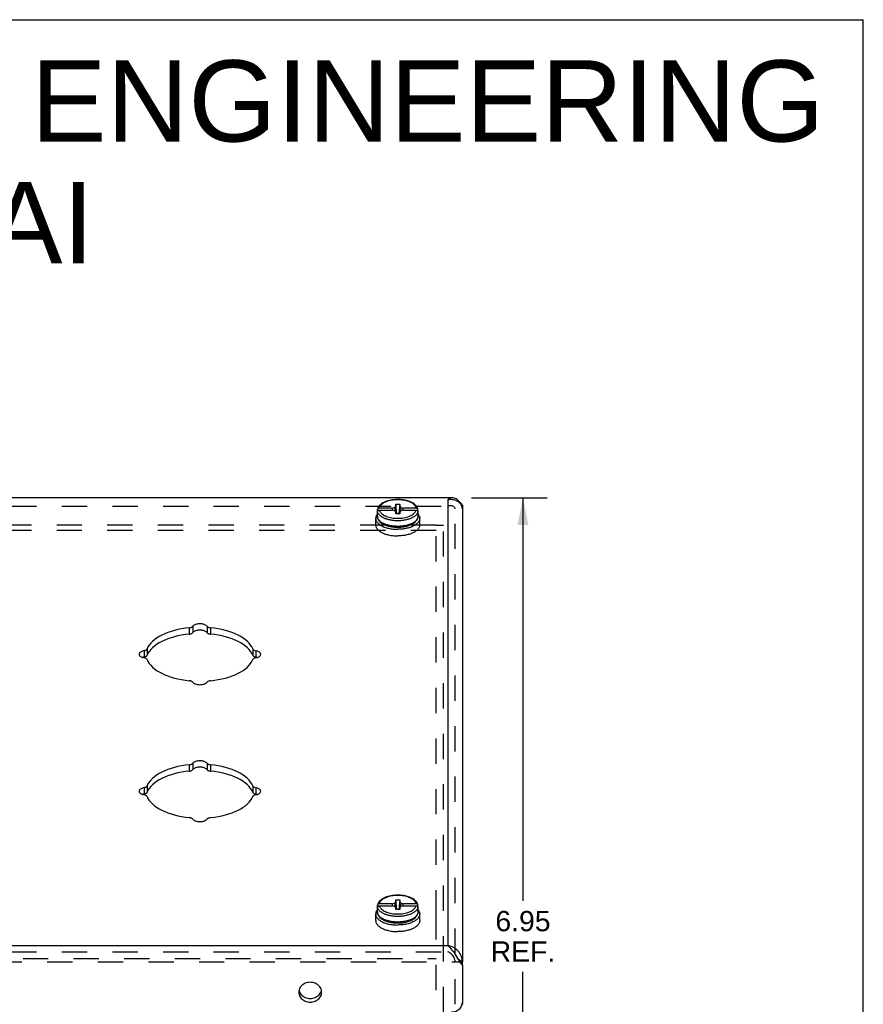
# Model space of a CAD drawing. Header units: inches. Extents: x 0 to 37.8, y 0 to 24.4.
# Tile 10 of 10: x 30.8 to 37.8, y 16.4 to 24.4. Entities that reach past the tile are written whole.
import ezdxf

# ---------------------------------------------------------------- set-up
doc = ezdxf.new("R2010")
doc.units = ezdxf.units.IN
doc.header["$LTSCALE"] = 2.077778
doc.header["$MEASUREMENT"] = 0
doc.linetypes.add('HIDDEN', pattern=[0.2, 0.1, -0.1])
doc.layers.get('0').update_dxf_attribs({"linetype": 'CONTINUOUS'})
for name, color, linetype in [('DEFAULT_2', 8, 'HIDDEN'), ('DIMENSIONS', 7, 'CONTINUOUS'), ('DOOR_ASSEMBLY', 7, 'CONTINUOUS')]:
    doc.layers.add(name, color=color, linetype=linetype)
doc.styles.get("Standard").update_dxf_attribs({"font": 'arial.ttf'})
doc.dimstyles.new('DIMSTYLE_1', dxfattribs={"dimtxt": 0.166667, "dimasz": 0.222222, "dimexe": 0.09, "dimexo": 0.07, "dimgap": 0.0375, "dimtad": 0, "dimtih": 1, "dimtoh": 1, "dimzin": 4, "dimdsep": 46, "dimtxsty": 'Standard', "dimblk": '_FILLED', "dimblk1": '_FILLED', "dimblk2": '_FILLED', "dimcen": 0.09, "dimazin": 1, "dimtfac": 1, "dimtdec": 3, "dimtofl": 0, "dimtmove": 0, "dimatfit": 3, "dimldrblk": '_FILLED', "dimfxl": 0, "dimtolj": 1, "dimtzin": 4, "dimarcsym": 0})

# ---------------------------------------------------------------- blocks, each defined once
blk = doc.blocks.new('_FILLED')
at = {"color": 0, "linetype": 'ByBlock'}
blk.add_solid([(0, 0), (-1, 0.2), (-1, -0.2)], dxfattribs=at)
blk = doc.blocks.new('*D18')
at = {"layer": 'DIMENSIONS', "color": 2, "linetype": 'Continuous'}
for p, q in [((34.5599, 20.5166), (35.182, 20.5166)), ((34.982, 20.5166), (34.982, 17.2074)), ((34.982, 13.5649), (34.982, 16.624)), ((34.3636, 13.5649), (35.182, 13.5649))]:
    blk.add_line(p, q, dxfattribs=at)
at = {"layer": 'DIMENSIONS', "color": 2, "linetype": 'Continuous', "xscale": 0.2222222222, "yscale": 0.2222222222, "zscale": 0.2222222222}
for p, rotation in [((34.982, 20.5166), 90), ((34.982, 13.5649), 270)]:
    blk.add_blockref('_FILLED', p, dxfattribs=dict(at, rotation=rotation))
at = {"layer": 'DIMENSIONS', "color": 2, "linetype": 'Continuous', "insert": (34.982, 17.124), "char_height": 0.16667, "width": 0.52912, "attachment_point": 2, "line_spacing_factor": 0.9}
blk.add_mtext('6.95\\PREF.', dxfattribs=at)

msp = doc.modelspace()

# ---------------------------------------------------------------- linework, layer by layer
at = {"color": 7, "linetype": 'Continuous'}
for p in [(0, 24.4444), (37.7778, 0)]:
    msp.add_line(p, (37.7778, 24.4444), dxfattribs=at)
at = {"layer": 'DEFAULT_2', "color": 8, "linetype": 'HIDDEN'}
for p, q in [((34.2681, 20.294), (25.8881, 20.294)), ((34.2681, 20.25), (25.8881, 20.25)), ((34.2681, 19.994), (34.2681, 20.294)), ((34.2681, 20.2933), (34.3281, 20.2933)), ((34.3281, 16.2942), (34.3281, 20.2933)), ((34.2681, 17.0867), (34.2681, 19.994)), ((34.2681, 13.5649), (34.2681, 17.0867)), ((25.8881, 16.7348), (34.2681, 16.7348))]:
    msp.add_line(p, q, dxfattribs=at)
at = {"layer": 'DOOR_ASSEMBLY', "color": 3, "linetype": 'Continuous'}
for p, q in [((34.4043, 20.5166), (25.7518, 20.5166)), ((34.3643, 20.5005), (34.3643, 16.8392)), ((34.4791, 20.4511), (34.4752, 20.4589)), ((34.4843, 20.4266), (34.4843, 16.7053)), ((25.7918, 16.8392), (34.3643, 16.8392)), ((34.4843, 16.6753), (34.4843, 16.3722)), ((34.4837, 16.3634), (34.4843, 16.3722)), ((34.4843, 16.3634), (34.4843, 16.3572))]:
    msp.add_line(p, q, dxfattribs=at)
at = {"layer": 'DOOR_ASSEMBLY', "color": 7, "linetype": 'Continuous'}
for p, q in [((33.9366, 20.4652), (33.9696, 20.4652)), ((33.9366, 20.4487), (33.9366, 20.4652)), ((33.9696, 20.4652), (33.9696, 20.4487)), ((33.7861, 20.3663), (33.7861, 20.3966)), ((33.7869, 20.4049), (33.7869, 20.4204)), ((33.7869, 20.3884), (33.7869, 20.4039)), ((33.9061, 20.4334), (33.802, 20.4334)), ((33.802, 20.4169), (33.9061, 20.4169)), ((33.9061, 20.4334), (33.9254, 20.439)), ((33.9254, 20.4114), (33.9061, 20.4169)), ((33.9254, 20.439), (33.9366, 20.4487)), ((33.9366, 20.4017), (33.9254, 20.4114)), ((33.9366, 20.3852), (33.9366, 20.4017)), ((33.9366, 20.4017), (33.9387, 20.3852)), ((33.9696, 20.3852), (33.9366, 20.3852)), ((33.9696, 20.4017), (33.9675, 20.3852)), ((33.9696, 20.4487), (33.9807, 20.439)), ((33.9807, 20.4114), (33.9696, 20.4017)), ((33.9696, 20.4017), (33.9696, 20.3852)), ((33.9807, 20.439), (34.0001, 20.4334)), ((34.0001, 20.4169), (33.9807, 20.4114)), ((34.1042, 20.4334), (34.0001, 20.4334)), ((34.0001, 20.4169), (34.1042, 20.4169)), ((34.1193, 20.4049), (34.1193, 20.4204)), ((34.1199, 20.4007), (34.1193, 20.4049)), ((34.1193, 20.3884), (34.1193, 20.4039)), ((34.1201, 20.3966), (34.1199, 20.4007)), ((34.1201, 20.3663), (34.1201, 20.3966)), ((34.4843, 20.4566), (34.4843, 20.4266)), ((33.7721, 20.2948), (33.7721, 20.349)), ((34.1201, 20.3663), (34.1199, 20.3624)), ((34.1341, 20.2948), (34.1341, 20.349)), ((32.2402, 19.4494), (32.2402, 19.3975)), ((32.2696, 19.4619), (32.2696, 19.41)), ((32.3865, 19.4619), (32.3865, 19.41)), ((32.416, 19.4494), (32.416, 19.3975)), ((31.8689, 19.2616), (31.8689, 19.2096)), ((31.8939, 19.2763), (31.8939, 19.2243)), ((32.7623, 19.2763), (32.7623, 19.2243)), ((32.7873, 19.2616), (32.7873, 19.2096)), ((31.862, 19.208), (31.8564, 19.2064)), ((31.8735, 19.2107), (31.862, 19.208)), ((32.7997, 19.2064), (32.7942, 19.208)), ((32.2402, 18.3244), (32.2402, 18.2725)), ((32.2696, 18.3369), (32.2696, 18.285)), ((32.3865, 18.3369), (32.3865, 18.285)), ((32.416, 18.3244), (32.416, 18.2725)), ((31.8689, 18.1366), (31.8689, 18.0846)), ((31.8939, 18.1513), (31.8939, 18.0993)), ((32.7623, 18.1513), (32.7623, 18.0993)), ((32.7873, 18.1366), (32.7873, 18.0846)), ((31.862, 18.083), (31.8564, 18.0814)), ((31.8735, 18.0857), (31.862, 18.083)), ((32.7997, 18.0814), (32.7942, 18.083)), ((34.0006, 17.2496), (33.9878, 17.2513)), ((33.7861, 17.1163), (33.7861, 17.1466)), ((33.7869, 17.1549), (33.7869, 17.1704)), ((33.7869, 17.1384), (33.7869, 17.1539)), ((33.9061, 17.1834), (33.802, 17.1834)), ((33.802, 17.1669), (33.9061, 17.1669)), ((33.9061, 17.1834), (33.9254, 17.189)), ((33.9254, 17.1614), (33.9061, 17.1669)), ((33.9254, 17.189), (33.9366, 17.1987)), ((33.9366, 17.1517), (33.9254, 17.1614)), ((33.9366, 17.2152), (33.9696, 17.2152)), ((33.9366, 17.1987), (33.9366, 17.2152)), ((33.9366, 17.1352), (33.9366, 17.1517)), ((33.9366, 17.1517), (33.9387, 17.1352)), ((33.9696, 17.1517), (33.9675, 17.1352)), ((33.9696, 17.2152), (33.9696, 17.1987)), ((33.9696, 17.1987), (33.9807, 17.189)), ((33.9807, 17.1614), (33.9696, 17.1517)), ((33.9696, 17.1517), (33.9696, 17.1352)), ((33.9807, 17.189), (34.0001, 17.1834)), ((34.0001, 17.1669), (33.9807, 17.1614)), ((34.1042, 17.1834), (34.0001, 17.1834)), ((34.0001, 17.1669), (34.1042, 17.1669)), ((34.1193, 17.1549), (34.1193, 17.1704)), ((34.1199, 17.1507), (34.1193, 17.1549)), ((34.1193, 17.1384), (34.1193, 17.1539)), ((34.1201, 17.1466), (34.1199, 17.1507)), ((34.1201, 17.1163), (34.1201, 17.1466)), ((33.7721, 17.0448), (33.7721, 17.099)), ((33.9696, 17.1352), (33.9366, 17.1352)), ((34.1201, 17.1163), (34.1199, 17.1124)), ((34.1341, 17.0448), (34.1341, 17.099)), ((34.4843, 16.6753), (34.4843, 16.7053)), ((33.1458, 16.4598), (33.1499, 16.4514)), ((33.3188, 16.4514), (33.3228, 16.4598))]:
    msp.add_line(p, q, dxfattribs=at)
at = {"layer": 'DOOR_ASSEMBLY', "color": 8, "linetype": 'HIDDEN'}
for p, q in [((25.7918, 20.4485), (34.3643, 20.4485)), ((34.4243, 16.3572), (34.4243, 20.4266)), ((25.7918, 16.7873), (34.3643, 16.7873)), ((25.6718, 16.7053), (34.4843, 16.7053))]:
    msp.add_line(p, q, dxfattribs=at)
at = {"layer": 'DOOR_ASSEMBLY', "color": 7, "linetype": 'Continuous'}
for points in [[(34.119, 20.4227), (34.1181, 20.4265), (34.1156, 20.4337), (34.1121, 20.4408), (34.1075, 20.4477), (34.1019, 20.4545), (34.0951, 20.461), (34.0874, 20.4672), (34.0788, 20.473), (34.0693, 20.4783), (34.0592, 20.4831), (34.0484, 20.4874), (34.0371, 20.4913), (34.0253, 20.4946), (34.0131, 20.4973), (34.0006, 20.4996), (33.9878, 20.5013), (33.9748, 20.5024), (33.9617, 20.5031), (33.9486, 20.5032), (33.9354, 20.5027), (33.9224, 20.5017), (33.9096, 20.5002), (33.897, 20.4981), (33.8847, 20.4955), (33.8729, 20.4924), (33.8614, 20.4888), (33.8506, 20.4847), (33.8403, 20.48), (33.8307, 20.4749), (33.8218, 20.4694), (33.8139, 20.4634), (33.8069, 20.4571), (33.8008, 20.4506), (33.7958, 20.4437), (33.7919, 20.4367), (33.789, 20.4297), (33.7871, 20.4226)], [(34.1042, 20.4334), (34.1023, 20.4396), (34.0995, 20.4455), (34.0957, 20.4514), (34.091, 20.4571), (34.0854, 20.4626), (34.0789, 20.4678), (34.0715, 20.4728), (34.0634, 20.4775), (34.0546, 20.4818), (34.045, 20.4857), (34.0349, 20.4892), (34.0243, 20.4923), (34.0131, 20.495), (34.0016, 20.4972), (33.9897, 20.4989), (33.9777, 20.5002), (33.9654, 20.5009), (33.9531, 20.5012), (33.9407, 20.5009), (33.9285, 20.5002), (33.9164, 20.4989), (33.9045, 20.4972), (33.893, 20.495), (33.8819, 20.4923), (33.8712, 20.4892), (33.8611, 20.4857), (33.8516, 20.4818), (33.8427, 20.4775), (33.8346, 20.4728), (33.8273, 20.4678), (33.8208, 20.4626), (33.8151, 20.4571), (33.8104, 20.4514), (33.8066, 20.4455), (33.8038, 20.4396), (33.802, 20.4334)], [(33.9366, 20.4652), (33.9388, 20.4392), (33.9412, 20.4131), (33.9439, 20.3867), (33.944, 20.3852)], [(33.9696, 20.4652), (33.9674, 20.4392), (33.9649, 20.4131), (33.9623, 20.3867), (33.9621, 20.3852)], [(33.7861, 20.3838), (33.7849, 20.3825), (33.7815, 20.3779), (33.7787, 20.3732), (33.7763, 20.3684), (33.7745, 20.3636), (33.7731, 20.3588), (33.7723, 20.3539), (33.7721, 20.349)], [(33.7869, 20.4049), (33.7863, 20.4007), (33.7861, 20.3966)], [(33.7861, 20.3966), (33.7863, 20.3925), (33.7869, 20.3884)], [(33.7871, 20.4226), (33.787, 20.4217), (33.7869, 20.4204)], [(33.7869, 20.4039), (33.787, 20.4052), (33.7872, 20.4065), (33.7875, 20.4077), (33.788, 20.4089), (33.7887, 20.4101), (33.7894, 20.4112), (33.7903, 20.4122), (33.7913, 20.4131), (33.7924, 20.414), (33.7936, 20.4147), (33.7949, 20.4154), (33.7962, 20.4159), (33.7976, 20.4164), (33.799, 20.4167), (33.8005, 20.4169), (33.802, 20.4169)], [(33.8457, 20.3482), (33.8404, 20.3506), (33.8353, 20.353), (33.8304, 20.3555), (33.8257, 20.3582), (33.8213, 20.3609), (33.8171, 20.3637), (33.8131, 20.3667), (33.8094, 20.3697), (33.8059, 20.3727), (33.8027, 20.3758), (33.7998, 20.379), (33.7972, 20.3823), (33.7947, 20.3856), (33.7926, 20.3891), (33.7907, 20.3927), (33.7891, 20.3964), (33.7878, 20.4001), (33.7869, 20.4039)], [(33.802, 20.4334), (33.8005, 20.4334), (33.799, 20.4332), (33.7976, 20.4329), (33.7962, 20.4325), (33.7949, 20.4319), (33.7936, 20.4313), (33.7924, 20.4305), (33.7913, 20.4296), (33.7903, 20.4287), (33.7894, 20.4277), (33.7887, 20.4266), (33.788, 20.4254), (33.7875, 20.4242), (33.7872, 20.423), (33.7871, 20.4226)], [(33.802, 20.4169), (33.8038, 20.4108), (33.8066, 20.4048), (33.8104, 20.399), (33.8151, 20.3933), (33.8208, 20.3878), (33.8273, 20.3825), (33.8346, 20.3776), (33.8427, 20.3729), (33.8516, 20.3686), (33.8611, 20.3647), (33.8712, 20.3611), (33.8819, 20.358), (33.893, 20.3554), (33.9045, 20.3532), (33.9164, 20.3514), (33.9285, 20.3502), (33.9407, 20.3494), (33.9531, 20.3492), (33.9654, 20.3494), (33.9777, 20.3502), (33.9897, 20.3514), (34.0016, 20.3532), (34.0131, 20.3554), (34.0243, 20.358), (34.0349, 20.3611), (34.045, 20.3647), (34.0546, 20.3686), (34.0634, 20.3729), (34.0715, 20.3776), (34.0789, 20.3825), (34.0854, 20.3878), (34.091, 20.3933), (34.0957, 20.399), (34.0995, 20.4048), (34.1023, 20.4108), (34.1042, 20.4169)], [(33.9155, 20.4142), (33.9133, 20.4186), (33.9109, 20.4234), (33.9085, 20.4284), (33.9061, 20.4334)], [(33.9254, 20.439), (33.9291, 20.4166), (33.931, 20.4065)], [(33.9366, 20.4487), (33.9388, 20.425), (33.9412, 20.4012), (33.943, 20.3852)], [(33.9696, 20.4487), (33.9674, 20.425), (33.9649, 20.4012), (33.9631, 20.3852)], [(33.9807, 20.439), (33.977, 20.4166), (33.9752, 20.4065)], [(34.0001, 20.4334), (33.9977, 20.4284), (33.9953, 20.4234), (33.9929, 20.4186), (33.9906, 20.4142)], [(34.1193, 20.4039), (34.1183, 20.4001), (34.117, 20.3964), (34.1154, 20.3927), (34.1135, 20.3891), (34.1114, 20.3856), (34.109, 20.3823), (34.1063, 20.379), (34.1034, 20.3758), (34.1002, 20.3727), (34.0968, 20.3696), (34.093, 20.3666), (34.0891, 20.3637), (34.0848, 20.3609), (34.0804, 20.3582), (34.0757, 20.3555), (34.0708, 20.353), (34.0657, 20.3506)], [(34.119, 20.4227), (34.119, 20.423), (34.1186, 20.4242), (34.1181, 20.4254), (34.1175, 20.4266), (34.1167, 20.4277), (34.1158, 20.4287), (34.1148, 20.4296), (34.1137, 20.4305), (34.1125, 20.4312), (34.1113, 20.4319), (34.1099, 20.4324), (34.1085, 20.4329), (34.1071, 20.4332), (34.1056, 20.4334), (34.1042, 20.4334)], [(34.1042, 20.4169), (34.1056, 20.4169), (34.1071, 20.4167), (34.1085, 20.4164), (34.1099, 20.416), (34.1113, 20.4154), (34.1125, 20.4148), (34.1137, 20.414), (34.1148, 20.4131), (34.1158, 20.4122), (34.1167, 20.4112), (34.1175, 20.4101), (34.1181, 20.4089), (34.1186, 20.4077), (34.119, 20.4065), (34.1192, 20.4052), (34.1193, 20.4039)], [(34.1193, 20.4204), (34.1192, 20.4217), (34.119, 20.4227)], [(34.1193, 20.3884), (34.1199, 20.3925), (34.1201, 20.3966)], [(34.1201, 20.3838), (34.1212, 20.3825), (34.1246, 20.3779), (34.1275, 20.3732), (34.1298, 20.3684), (34.1317, 20.3636), (34.133, 20.3588), (34.1338, 20.3539), (34.1341, 20.349)], [(33.7721, 20.349), (33.7723, 20.3441), (33.7731, 20.3392), (33.7745, 20.3343), (33.7763, 20.3295), (33.7787, 20.3248), (33.7815, 20.3201), (33.7849, 20.3155), (33.7888, 20.311), (33.7932, 20.3066), (33.798, 20.3023), (33.8033, 20.2982), (33.809, 20.2942), (33.8151, 20.2904)], [(33.9531, 20.2828), (33.9449, 20.2829), (33.937, 20.2832), (33.9293, 20.2836), (33.9219, 20.2843), (33.9147, 20.285), (33.9076, 20.2859), (33.9008, 20.287), (33.8941, 20.2882), (33.8875, 20.2895), (33.8811, 20.291), (33.8748, 20.2925), (33.8686, 20.2943), (33.8625, 20.2961), (33.8567, 20.2981), (33.851, 20.3002), (33.8455, 20.3024), (33.8401, 20.3048), (33.835, 20.3072), (33.8301, 20.3098), (33.8255, 20.3124), (33.821, 20.3152), (33.8168, 20.318), (33.8128, 20.321), (33.8091, 20.324), (33.8057, 20.3271), (33.8025, 20.3302), (33.7996, 20.3334), (33.7969, 20.3367), (33.7945, 20.3401), (33.7924, 20.3435), (33.7905, 20.3472), (33.7889, 20.3509), (33.7877, 20.3547), (33.7868, 20.3585), (33.7863, 20.3624), (33.7861, 20.3663)], [(33.7861, 20.3663), (33.7865, 20.3593), (33.7879, 20.3523), (33.7903, 20.3453), (33.7937, 20.3383), (33.7981, 20.3315), (33.8036, 20.3247), (33.8101, 20.3183), (33.8176, 20.3121), (33.826, 20.3064), (33.8351, 20.3011), (33.8449, 20.2963), (33.8554, 20.2919), (33.8664, 20.288), (33.8779, 20.2847), (33.8898, 20.2818), (33.902, 20.2795), (33.9145, 20.2777), (33.9273, 20.2763), (33.9401, 20.2756), (33.9531, 20.2753)], [(33.9531, 20.3287), (33.9449, 20.3288), (33.937, 20.3291), (33.9294, 20.3295), (33.922, 20.3302), (33.9147, 20.3309), (33.9077, 20.3318), (33.9009, 20.3329), (33.8942, 20.3341), (33.8876, 20.3354), (33.8812, 20.3368), (33.8749, 20.3384), (33.8688, 20.3401), (33.8628, 20.342), (33.8569, 20.3439), (33.8512, 20.346), (33.8457, 20.3482)], [(33.9531, 20.2753), (33.9661, 20.2756), (33.979, 20.2764), (33.9917, 20.2777), (34.0043, 20.2795), (34.0166, 20.2819), (34.0285, 20.2847), (34.04, 20.2881), (34.051, 20.292), (34.0614, 20.2964), (34.0712, 20.3012), (34.0803, 20.3065), (34.0887, 20.3122), (34.0961, 20.3184), (34.1026, 20.3248), (34.108, 20.3315), (34.1125, 20.3384), (34.1158, 20.3453), (34.1182, 20.3523), (34.1196, 20.3593), (34.1201, 20.3663)], [(34.1199, 20.3624), (34.1193, 20.3585), (34.1184, 20.3547), (34.1172, 20.3509), (34.1156, 20.3472), (34.1138, 20.3436), (34.1116, 20.3401), (34.1092, 20.3367), (34.1066, 20.3334), (34.1037, 20.3302), (34.1005, 20.3271), (34.0971, 20.324), (34.0934, 20.321), (34.0894, 20.3181), (34.0852, 20.3152), (34.0807, 20.3125), (34.076, 20.3098), (34.0711, 20.3072), (34.066, 20.3048), (34.0607, 20.3025), (34.0552, 20.3002), (34.0495, 20.2981), (34.0437, 20.2961), (34.0376, 20.2943), (34.0315, 20.2926), (34.0251, 20.291), (34.0187, 20.2895), (34.0122, 20.2882), (34.0055, 20.287), (33.9986, 20.286), (33.9915, 20.285), (33.9843, 20.2843), (33.9768, 20.2836), (33.9692, 20.2832), (33.9612, 20.2829), (33.9531, 20.2828)], [(34.0657, 20.3506), (34.0604, 20.3482), (34.0549, 20.346), (34.0492, 20.3439), (34.0434, 20.342), (34.0373, 20.3401), (34.0312, 20.3384), (34.0249, 20.3368), (34.0185, 20.3354), (34.012, 20.3341), (34.0053, 20.3329), (33.9984, 20.3318), (33.9914, 20.3309), (33.9842, 20.3302), (33.9767, 20.3295), (33.9691, 20.3291), (33.9612, 20.3288), (33.9531, 20.3287)], [(34.1341, 20.349), (34.1338, 20.3441), (34.133, 20.3392), (34.1317, 20.3343), (34.1298, 20.3295), (34.1275, 20.3248), (34.1246, 20.3201), (34.1212, 20.3155), (34.1173, 20.311), (34.113, 20.3066), (34.1082, 20.3023), (34.1029, 20.2982), (34.0972, 20.2942), (34.091, 20.2904)], [(33.7721, 20.2948), (33.7723, 20.2899), (33.7731, 20.2851), (33.7745, 20.2802), (33.7763, 20.2754), (33.7787, 20.2706), (33.7815, 20.266), (33.7849, 20.2614), (33.7888, 20.2568), (33.7932, 20.2525), (33.798, 20.2482), (33.8033, 20.2441), (33.809, 20.2401), (33.8151, 20.2363), (33.8217, 20.2326), (33.8286, 20.2291), (33.8359, 20.2259), (33.8435, 20.2228), (33.8515, 20.2199), (33.8598, 20.2173), (33.8683, 20.2149), (33.8771, 20.2127), (33.8861, 20.2108), (33.8953, 20.2091), (33.9046, 20.2076), (33.9142, 20.2065), (33.9238, 20.2055), (33.9335, 20.2049), (33.9433, 20.2045), (33.9531, 20.2043)], [(33.8151, 20.2904), (33.8217, 20.2867), (33.8286, 20.2833), (33.8359, 20.28), (33.8435, 20.2769), (33.8515, 20.2741), (33.8598, 20.2714), (33.8683, 20.269), (33.8771, 20.2668), (33.8861, 20.2649), (33.8953, 20.2632), (33.9046, 20.2618), (33.9142, 20.2606), (33.9238, 20.2597), (33.9335, 20.259), (33.9433, 20.2586), (33.9531, 20.2585)], [(34.1341, 20.2948), (34.1338, 20.2899), (34.133, 20.2851), (34.1317, 20.2802), (34.1298, 20.2754), (34.1275, 20.2706), (34.1246, 20.266), (34.1212, 20.2614), (34.1173, 20.2568), (34.113, 20.2525), (34.1082, 20.2482), (34.1029, 20.2441), (34.0972, 20.2401), (34.091, 20.2363), (34.0845, 20.2326), (34.0775, 20.2291), (34.0702, 20.2259), (34.0626, 20.2228), (34.0546, 20.2199), (34.0464, 20.2173), (34.0379, 20.2149), (34.0291, 20.2127), (34.0201, 20.2108), (34.0109, 20.2091), (34.0015, 20.2076), (33.992, 20.2065), (33.9824, 20.2055), (33.9726, 20.2049), (33.9629, 20.2045), (33.9531, 20.2043)], [(34.091, 20.2904), (34.0845, 20.2867), (34.0775, 20.2833), (34.0702, 20.28), (34.0626, 20.2769), (34.0546, 20.2741), (34.0464, 20.2714), (34.0379, 20.269), (34.0291, 20.2668), (34.0201, 20.2649), (34.0109, 20.2632), (34.0015, 20.2618), (33.992, 20.2606), (33.9824, 20.2597), (33.9726, 20.259), (33.9629, 20.2586), (33.9531, 20.2585)], [(32.2402, 19.3975), (32.2451, 19.3981), (32.2497, 19.3991), (32.2541, 19.4003), (32.2581, 19.4018), (32.2618, 19.4036), (32.2649, 19.4055), (32.2675, 19.4077), (32.2696, 19.41)], [(32.3865, 19.41), (32.3834, 19.4134), (32.3795, 19.4167), (32.3748, 19.4196), (32.3695, 19.4223), (32.3636, 19.4246), (32.3571, 19.4266), (32.3502, 19.4281), (32.343, 19.4292), (32.3356, 19.4299), (32.3281, 19.4301), (32.3205, 19.4299), (32.3131, 19.4292), (32.3059, 19.4281), (32.299, 19.4266), (32.2926, 19.4246), (32.2866, 19.4223), (32.2813, 19.4196), (32.2766, 19.4167), (32.2728, 19.4134), (32.2696, 19.41)], [(32.3865, 19.41), (32.3886, 19.4077), (32.3912, 19.4055), (32.3944, 19.4036), (32.398, 19.4018), (32.402, 19.4003), (32.4064, 19.3991), (32.4111, 19.3981), (32.416, 19.3975)], [(32.2402, 19.3975), (32.2086, 19.3937), (32.1778, 19.3888), (32.1477, 19.3827), (32.1186, 19.3756), (32.0906, 19.3674), (32.0639, 19.3582), (32.0386, 19.348), (32.0148, 19.337), (31.9928, 19.3251), (31.9725, 19.3125), (31.9541, 19.2991), (31.9377, 19.2851), (31.9235, 19.2706), (31.9113, 19.2555), (31.9015, 19.2401), (31.8939, 19.2243)], [(32.7623, 19.2243), (32.7546, 19.2401), (32.7448, 19.2555), (32.7327, 19.2706), (32.7184, 19.2851), (32.702, 19.2991), (32.6837, 19.3125), (32.6634, 19.3251), (32.6413, 19.337), (32.6176, 19.348), (32.5923, 19.3582), (32.5655, 19.3674), (32.5376, 19.3756), (32.5084, 19.3827), (32.4784, 19.3888), (32.4476, 19.3937), (32.416, 19.3975)], [(31.8735, 19.2107), (31.8777, 19.212), (31.8817, 19.2135), (31.8852, 19.2154), (31.8882, 19.2174), (31.8907, 19.2196), (31.8925, 19.2219), (31.8939, 19.2243)], [(32.7623, 19.2243), (32.7636, 19.2219), (32.7655, 19.2196), (32.768, 19.2174), (32.771, 19.2154), (32.7745, 19.2135), (32.7784, 19.212), (32.7826, 19.2107), (32.7942, 19.208)], [(32.2402, 18.2725), (32.2451, 18.2731), (32.2497, 18.2741), (32.2541, 18.2753), (32.2581, 18.2768), (32.2618, 18.2786), (32.2649, 18.2805), (32.2675, 18.2827), (32.2696, 18.285)], [(32.3865, 18.285), (32.3834, 18.2884), (32.3795, 18.2917), (32.3748, 18.2946), (32.3695, 18.2973), (32.3636, 18.2996), (32.3571, 18.3016), (32.3502, 18.3031), (32.343, 18.3042), (32.3356, 18.3049), (32.3281, 18.3051), (32.3205, 18.3049), (32.3131, 18.3042), (32.3059, 18.3031), (32.299, 18.3016), (32.2926, 18.2996), (32.2866, 18.2973), (32.2813, 18.2946), (32.2766, 18.2917), (32.2728, 18.2884), (32.2696, 18.285)], [(32.3865, 18.285), (32.3886, 18.2827), (32.3912, 18.2805), (32.3944, 18.2786), (32.398, 18.2768), (32.402, 18.2753), (32.4064, 18.2741), (32.4111, 18.2731), (32.416, 18.2725)], [(32.2402, 18.2725), (32.2086, 18.2687), (32.1778, 18.2638), (32.1477, 18.2577), (32.1186, 18.2506), (32.0906, 18.2424), (32.0639, 18.2332), (32.0386, 18.223), (32.0148, 18.212), (31.9928, 18.2001), (31.9725, 18.1875), (31.9541, 18.1741), (31.9377, 18.1601), (31.9235, 18.1456), (31.9113, 18.1305), (31.9015, 18.1151), (31.8939, 18.0993)], [(32.7623, 18.0993), (32.7546, 18.1151), (32.7448, 18.1305), (32.7327, 18.1456), (32.7184, 18.1601), (32.702, 18.1741), (32.6837, 18.1875), (32.6634, 18.2001), (32.6413, 18.212), (32.6176, 18.223), (32.5923, 18.2332), (32.5655, 18.2424), (32.5376, 18.2506), (32.5084, 18.2577), (32.4784, 18.2638), (32.4476, 18.2687), (32.416, 18.2725)], [(31.8735, 18.0857), (31.8777, 18.087), (31.8817, 18.0885), (31.8852, 18.0904), (31.8882, 18.0924), (31.8907, 18.0946), (31.8925, 18.0969), (31.8939, 18.0993)], [(32.7623, 18.0993), (32.7636, 18.0969), (32.7655, 18.0946), (32.768, 18.0924), (32.771, 18.0904), (32.7745, 18.0885), (32.7784, 18.087), (32.7826, 18.0857), (32.7942, 18.083)], [(33.9878, 17.2513), (33.9748, 17.2524), (33.9617, 17.2531), (33.9486, 17.2532), (33.9354, 17.2527), (33.9224, 17.2517), (33.9096, 17.2502), (33.897, 17.2481), (33.8847, 17.2455), (33.8729, 17.2424), (33.8614, 17.2388), (33.8506, 17.2347), (33.8403, 17.23), (33.8307, 17.2249), (33.8218, 17.2194), (33.8139, 17.2134), (33.8069, 17.2071), (33.8008, 17.2006), (33.7958, 17.1937), (33.7919, 17.1867), (33.789, 17.1797), (33.7871, 17.1726)], [(33.9777, 17.2502), (33.9654, 17.2509), (33.9531, 17.2512), (33.9407, 17.2509), (33.9285, 17.2502), (33.9164, 17.2489), (33.9045, 17.2472), (33.893, 17.245), (33.8819, 17.2423), (33.8712, 17.2392), (33.8611, 17.2357), (33.8516, 17.2318), (33.8427, 17.2275), (33.8346, 17.2228), (33.8273, 17.2178), (33.8208, 17.2126), (33.8151, 17.2071), (33.8104, 17.2014), (33.8066, 17.1955), (33.8038, 17.1896), (33.802, 17.1834)], [(34.0016, 17.2472), (33.9897, 17.2489), (33.9777, 17.2502)], [(34.119, 17.1727), (34.1181, 17.1765), (34.1156, 17.1837), (34.1121, 17.1908), (34.1075, 17.1977), (34.1019, 17.2045), (34.0951, 17.211), (34.0874, 17.2172), (34.0788, 17.223), (34.0693, 17.2283), (34.0592, 17.2331), (34.0484, 17.2374), (34.0371, 17.2413), (34.0253, 17.2446), (34.0131, 17.2473), (34.0006, 17.2496)], [(34.1042, 17.1834), (34.1023, 17.1896), (34.0995, 17.1955), (34.0957, 17.2014), (34.091, 17.2071), (34.0854, 17.2126), (34.0789, 17.2178), (34.0715, 17.2228), (34.0634, 17.2275), (34.0546, 17.2318), (34.045, 17.2357), (34.0349, 17.2392), (34.0243, 17.2423), (34.0131, 17.245), (34.0016, 17.2472)], [(33.7869, 17.1549), (33.7863, 17.1507), (33.7861, 17.1466)], [(33.7861, 17.1466), (33.7863, 17.1425), (33.7869, 17.1384)], [(33.7871, 17.1726), (33.787, 17.1717), (33.7869, 17.1704)], [(33.7869, 17.1539), (33.787, 17.1552), (33.7872, 17.1565), (33.7875, 17.1577), (33.788, 17.1589), (33.7887, 17.1601), (33.7894, 17.1612), (33.7903, 17.1622), (33.7913, 17.1631), (33.7924, 17.164), (33.7936, 17.1647), (33.7949, 17.1654), (33.7962, 17.1659), (33.7976, 17.1664), (33.799, 17.1667), (33.8005, 17.1669), (33.802, 17.1669)], [(33.8457, 17.0982), (33.8404, 17.1006), (33.8353, 17.103), (33.8304, 17.1055), (33.8257, 17.1082), (33.8213, 17.1109), (33.8171, 17.1137), (33.8131, 17.1167), (33.8094, 17.1197), (33.8059, 17.1227), (33.8027, 17.1258), (33.7998, 17.129), (33.7972, 17.1323), (33.7947, 17.1356), (33.7926, 17.1391), (33.7907, 17.1427), (33.7891, 17.1464), (33.7878, 17.1501), (33.7869, 17.1539)], [(33.802, 17.1834), (33.8005, 17.1834), (33.799, 17.1832), (33.7976, 17.1829), (33.7962, 17.1825), (33.7949, 17.1819), (33.7936, 17.1813), (33.7924, 17.1805), (33.7913, 17.1796), (33.7903, 17.1787), (33.7894, 17.1777), (33.7887, 17.1766), (33.788, 17.1754), (33.7875, 17.1742), (33.7872, 17.173), (33.7871, 17.1726)], [(33.802, 17.1669), (33.8038, 17.1608), (33.8066, 17.1548), (33.8104, 17.149), (33.8151, 17.1433), (33.8208, 17.1378), (33.8273, 17.1325), (33.8346, 17.1276), (33.8427, 17.1229), (33.8516, 17.1186), (33.8611, 17.1147), (33.8712, 17.1111), (33.8819, 17.108), (33.893, 17.1054), (33.9045, 17.1032), (33.9164, 17.1014), (33.9285, 17.1002), (33.9407, 17.0994), (33.9531, 17.0992), (33.9654, 17.0994), (33.9777, 17.1002), (33.9897, 17.1014), (34.0016, 17.1032), (34.0131, 17.1054), (34.0243, 17.108), (34.0349, 17.1111), (34.045, 17.1147), (34.0546, 17.1186), (34.0634, 17.1229), (34.0715, 17.1276), (34.0789, 17.1325), (34.0854, 17.1378), (34.091, 17.1433), (34.0957, 17.149), (34.0995, 17.1548), (34.1023, 17.1608), (34.1042, 17.1669)], [(33.9155, 17.1642), (33.9133, 17.1686), (33.9109, 17.1734), (33.9085, 17.1784), (33.9061, 17.1834)], [(33.9254, 17.189), (33.9291, 17.1666), (33.931, 17.1565)], [(33.9366, 17.2152), (33.9388, 17.1892), (33.9412, 17.1631), (33.9439, 17.1367), (33.944, 17.1352)], [(33.9366, 17.1987), (33.9388, 17.175), (33.9412, 17.1512), (33.943, 17.1352)], [(33.9696, 17.2152), (33.9674, 17.1892), (33.9649, 17.1631), (33.9623, 17.1367), (33.9621, 17.1352)], [(33.9696, 17.1987), (33.9674, 17.175), (33.9649, 17.1512), (33.9631, 17.1352)], [(33.9807, 17.189), (33.977, 17.1666), (33.9752, 17.1565)], [(34.0001, 17.1834), (33.9977, 17.1784), (33.9953, 17.1734), (33.9929, 17.1686), (33.9906, 17.1642)], [(34.1193, 17.1539), (34.1183, 17.1501), (34.117, 17.1464), (34.1154, 17.1427), (34.1135, 17.1391), (34.1114, 17.1356), (34.109, 17.1323), (34.1063, 17.129), (34.1034, 17.1258), (34.1002, 17.1227), (34.0968, 17.1196), (34.093, 17.1166), (34.0891, 17.1137), (34.0848, 17.1109), (34.0804, 17.1082), (34.0757, 17.1055), (34.0708, 17.103), (34.0657, 17.1006)], [(34.119, 17.1727), (34.119, 17.173), (34.1186, 17.1742), (34.1181, 17.1754), (34.1175, 17.1766), (34.1167, 17.1777), (34.1158, 17.1787), (34.1148, 17.1796), (34.1137, 17.1805), (34.1125, 17.1812), (34.1113, 17.1819), (34.1099, 17.1824), (34.1085, 17.1829), (34.1071, 17.1832), (34.1056, 17.1834), (34.1042, 17.1834)], [(34.1042, 17.1669), (34.1056, 17.1669), (34.1071, 17.1667), (34.1085, 17.1664), (34.1099, 17.166), (34.1113, 17.1654), (34.1125, 17.1648), (34.1137, 17.164), (34.1148, 17.1631), (34.1158, 17.1622), (34.1167, 17.1612), (34.1175, 17.1601), (34.1181, 17.1589), (34.1186, 17.1577), (34.119, 17.1565), (34.1192, 17.1552), (34.1193, 17.1539)], [(34.1193, 17.1704), (34.1192, 17.1717), (34.119, 17.1727)], [(34.1193, 17.1384), (34.1199, 17.1425), (34.1201, 17.1466)], [(33.7861, 17.1338), (33.7849, 17.1325), (33.7815, 17.1279), (33.7787, 17.1232), (33.7763, 17.1184), (33.7745, 17.1136), (33.7731, 17.1088), (33.7723, 17.1039), (33.7721, 17.099)], [(33.7721, 17.099), (33.7723, 17.0941), (33.7731, 17.0892), (33.7745, 17.0843), (33.7763, 17.0795), (33.7787, 17.0748), (33.7815, 17.0701), (33.7849, 17.0655), (33.7888, 17.061), (33.7932, 17.0566), (33.798, 17.0523), (33.8033, 17.0482), (33.809, 17.0442), (33.8151, 17.0404)], [(33.9531, 17.0328), (33.9449, 17.0329), (33.937, 17.0332), (33.9293, 17.0336), (33.9219, 17.0343), (33.9147, 17.035), (33.9076, 17.0359), (33.9008, 17.037), (33.8941, 17.0382), (33.8875, 17.0395), (33.8811, 17.041), (33.8748, 17.0425), (33.8686, 17.0443), (33.8625, 17.0461), (33.8567, 17.0481), (33.851, 17.0502), (33.8455, 17.0524), (33.8401, 17.0548), (33.835, 17.0572), (33.8301, 17.0598), (33.8255, 17.0624), (33.821, 17.0652), (33.8168, 17.068), (33.8128, 17.071), (33.8091, 17.074), (33.8057, 17.0771), (33.8025, 17.0802), (33.7996, 17.0834), (33.7969, 17.0867), (33.7945, 17.0901), (33.7924, 17.0935), (33.7905, 17.0972), (33.7889, 17.1009), (33.7877, 17.1047), (33.7868, 17.1085), (33.7863, 17.1124), (33.7861, 17.1163)], [(33.7861, 17.1163), (33.7865, 17.1093), (33.7879, 17.1023), (33.7903, 17.0953), (33.7937, 17.0883), (33.7981, 17.0815), (33.8036, 17.0747), (33.8101, 17.0683), (33.8176, 17.0621), (33.826, 17.0564), (33.8351, 17.0511), (33.8449, 17.0463), (33.8554, 17.0419), (33.8664, 17.038), (33.8779, 17.0347), (33.8898, 17.0318), (33.902, 17.0295), (33.9145, 17.0277), (33.9273, 17.0263), (33.9401, 17.0256), (33.9531, 17.0253)], [(33.9531, 17.0787), (33.9449, 17.0788), (33.937, 17.0791), (33.9294, 17.0795), (33.922, 17.0802), (33.9147, 17.0809), (33.9077, 17.0818), (33.9009, 17.0829), (33.8942, 17.0841), (33.8876, 17.0854), (33.8812, 17.0868), (33.8749, 17.0884), (33.8688, 17.0901), (33.8628, 17.092), (33.8569, 17.0939), (33.8512, 17.096), (33.8457, 17.0982)], [(33.9531, 17.0253), (33.9661, 17.0256), (33.979, 17.0264), (33.9917, 17.0277), (34.0043, 17.0295), (34.0166, 17.0319), (34.0285, 17.0347), (34.04, 17.0381), (34.051, 17.042), (34.0614, 17.0464), (34.0712, 17.0512), (34.0803, 17.0565), (34.0887, 17.0622), (34.0961, 17.0684), (34.1026, 17.0748), (34.108, 17.0815), (34.1125, 17.0884), (34.1158, 17.0953), (34.1182, 17.1023), (34.1196, 17.1093), (34.1201, 17.1163)], [(34.1199, 17.1124), (34.1193, 17.1085), (34.1184, 17.1047), (34.1172, 17.1009), (34.1156, 17.0972), (34.1138, 17.0936), (34.1116, 17.0901), (34.1092, 17.0867), (34.1066, 17.0834), (34.1037, 17.0802), (34.1005, 17.0771), (34.0971, 17.074), (34.0934, 17.071), (34.0894, 17.0681), (34.0852, 17.0652), (34.0807, 17.0625), (34.076, 17.0598), (34.0711, 17.0572), (34.066, 17.0548), (34.0607, 17.0525), (34.0552, 17.0502), (34.0495, 17.0481), (34.0437, 17.0461), (34.0376, 17.0443), (34.0315, 17.0426), (34.0251, 17.041), (34.0187, 17.0395), (34.0122, 17.0382), (34.0055, 17.037), (33.9986, 17.036), (33.9915, 17.035), (33.9843, 17.0343), (33.9768, 17.0336), (33.9692, 17.0332), (33.9612, 17.0329), (33.9531, 17.0328)], [(34.0657, 17.1006), (34.0604, 17.0982), (34.0549, 17.096), (34.0492, 17.0939), (34.0434, 17.092), (34.0373, 17.0901), (34.0312, 17.0884), (34.0249, 17.0868), (34.0185, 17.0854), (34.012, 17.0841), (34.0053, 17.0829), (33.9984, 17.0818), (33.9914, 17.0809), (33.9842, 17.0802), (33.9767, 17.0795), (33.9691, 17.0791), (33.9612, 17.0788), (33.9531, 17.0787)], [(34.1298, 17.0795), (34.1275, 17.0748), (34.1246, 17.0701), (34.1212, 17.0655), (34.1173, 17.061), (34.113, 17.0566), (34.1082, 17.0523), (34.1029, 17.0482), (34.0972, 17.0442), (34.091, 17.0404)], [(34.1201, 17.1338), (34.1212, 17.1325), (34.1246, 17.1279), (34.1275, 17.1232), (34.1298, 17.1184), (34.1317, 17.1136), (34.133, 17.1088), (34.1338, 17.1039), (34.1341, 17.099)], [(34.1341, 17.099), (34.1338, 17.0941), (34.133, 17.0892), (34.1317, 17.0843), (34.1298, 17.0795)], [(33.7721, 17.0448), (33.7723, 17.0399), (33.7731, 17.0351), (33.7745, 17.0302), (33.7763, 17.0254), (33.7787, 17.0206), (33.7815, 17.016), (33.7849, 17.0114), (33.7888, 17.0068), (33.7932, 17.0025), (33.798, 16.9982), (33.8033, 16.9941), (33.809, 16.9901), (33.8151, 16.9863), (33.8217, 16.9826), (33.8286, 16.9791), (33.8359, 16.9759), (33.8435, 16.9728), (33.8515, 16.9699), (33.8598, 16.9673), (33.8683, 16.9649), (33.8771, 16.9627), (33.8861, 16.9608), (33.8953, 16.9591), (33.9046, 16.9576), (33.9142, 16.9565), (33.9238, 16.9555), (33.9335, 16.9549), (33.9433, 16.9545), (33.9531, 16.9543)], [(33.8151, 17.0404), (33.8217, 17.0367), (33.8286, 17.0333), (33.8359, 17.03), (33.8435, 17.0269), (33.8515, 17.0241), (33.8598, 17.0214), (33.8683, 17.019), (33.8771, 17.0168), (33.8861, 17.0149), (33.8953, 17.0132), (33.9046, 17.0118), (33.9142, 17.0106), (33.9238, 17.0097), (33.9335, 17.009), (33.9433, 17.0086), (33.9531, 17.0085)], [(34.1341, 17.0448), (34.1338, 17.0399), (34.133, 17.0351), (34.1317, 17.0302), (34.1298, 17.0254), (34.1275, 17.0206), (34.1246, 17.016), (34.1212, 17.0114), (34.1173, 17.0068), (34.113, 17.0025), (34.1082, 16.9982), (34.1029, 16.9941), (34.0972, 16.9901), (34.091, 16.9863), (34.0845, 16.9826), (34.0775, 16.9791), (34.0702, 16.9759), (34.0626, 16.9728), (34.0546, 16.9699), (34.0464, 16.9673), (34.0379, 16.9649), (34.0291, 16.9627), (34.0201, 16.9608), (34.0109, 16.9591), (34.0015, 16.9576), (33.992, 16.9565), (33.9824, 16.9555), (33.9726, 16.9549), (33.9629, 16.9545), (33.9531, 16.9543)], [(34.091, 17.0404), (34.0845, 17.0367), (34.0775, 17.0333), (34.0702, 17.03), (34.0626, 17.0269), (34.0546, 17.0241), (34.0464, 17.0214), (34.0379, 17.019), (34.0291, 17.0168), (34.0201, 17.0149), (34.0109, 17.0132), (34.0015, 17.0118), (33.992, 17.0106), (33.9824, 17.0097), (33.9726, 17.009), (33.9629, 17.0086), (33.9531, 17.0085)], [(34.4443, 16.7353), (34.45, 16.7308), (34.4586, 16.7241), (34.4672, 16.7176), (34.4757, 16.7113), (34.4843, 16.7053)], [(33.1423, 16.4716), (33.1429, 16.4686), (33.1458, 16.4598)], [(33.1499, 16.4514), (33.1549, 16.4434), (33.161, 16.436), (33.168, 16.4292), (33.1759, 16.4232), (33.1844, 16.4179), (33.1936, 16.4135), (33.2034, 16.41), (33.2135, 16.4075), (33.2238, 16.406), (33.2343, 16.4054), (33.2448, 16.406), (33.2552, 16.4075), (33.2653, 16.41), (33.275, 16.4135), (33.2842, 16.4179), (33.2928, 16.4232), (33.3006, 16.4292), (33.3076, 16.436), (33.3137, 16.4434), (33.3188, 16.4514)], [(33.3228, 16.4598), (33.3257, 16.4686), (33.3263, 16.4716)]]:
    msp.add_lwpolyline(points, dxfattribs=at)
at = {"layer": 'DOOR_ASSEMBLY', "color": 3, "linetype": 'Continuous'}
for points in [[(34.4043, 20.5166), (34.3986, 20.5162), (34.39, 20.5145), (34.3815, 20.5112), (34.3729, 20.5065), (34.3643, 20.5005)], [(34.4752, 20.4589), (34.4701, 20.4662), (34.4641, 20.473), (34.4571, 20.4793), (34.4492, 20.485), (34.4404, 20.49), (34.4309, 20.4942), (34.4209, 20.4976), (34.4103, 20.5001), (34.3992, 20.5016), (34.3877, 20.5022), (34.376, 20.5018), (34.3643, 20.5005)], [(34.4843, 20.4566), (34.4757, 20.4678), (34.4672, 20.4782), (34.4586, 20.4875), (34.45, 20.4957), (34.4415, 20.5026), (34.4329, 20.5083), (34.4243, 20.5125), (34.4157, 20.5152), (34.4072, 20.5165), (34.4043, 20.5166)], [(34.4843, 20.4266), (34.4837, 20.4348), (34.482, 20.443), (34.4791, 20.4511)], [(32.2402, 19.4494), (32.2086, 19.4456), (32.1778, 19.4407), (32.1477, 19.4347), (32.1186, 19.4275), (32.0906, 19.4193), (32.0639, 19.4101), (32.0386, 19.4), (32.0148, 19.389), (31.9928, 19.3771), (31.9725, 19.3644), (31.9541, 19.3511), (31.9377, 19.3371), (31.9235, 19.3225), (31.9113, 19.3075), (31.9015, 19.2921), (31.8939, 19.2763)], [(32.2402, 19.4494), (32.2451, 19.4501), (32.2497, 19.4511), (32.2541, 19.4523), (32.2581, 19.4538), (32.2618, 19.4555), (32.2649, 19.4575), (32.2675, 19.4596), (32.2696, 19.4619)], [(32.3865, 19.4619), (32.3834, 19.4654), (32.3795, 19.4686), (32.3748, 19.4716), (32.3695, 19.4742), (32.3636, 19.4766), (32.3571, 19.4785), (32.3502, 19.4801), (32.343, 19.4812), (32.3356, 19.4819), (32.3281, 19.4821), (32.3205, 19.4819), (32.3131, 19.4812), (32.3059, 19.4801), (32.299, 19.4785), (32.2926, 19.4766), (32.2866, 19.4742), (32.2813, 19.4716), (32.2766, 19.4686), (32.2728, 19.4654), (32.2696, 19.4619)], [(32.3865, 19.4619), (32.3886, 19.4596), (32.3912, 19.4575), (32.3944, 19.4555), (32.398, 19.4538), (32.402, 19.4523), (32.4064, 19.4511), (32.4111, 19.4501), (32.416, 19.4494)], [(32.7623, 19.2763), (32.7546, 19.2921), (32.7448, 19.3075), (32.7327, 19.3225), (32.7184, 19.3371), (32.702, 19.3511), (32.6837, 19.3644), (32.6634, 19.3771), (32.6413, 19.389), (32.6176, 19.4), (32.5923, 19.4101), (32.5655, 19.4193), (32.5376, 19.4275), (32.5084, 19.4347), (32.4784, 19.4407), (32.4476, 19.4456), (32.416, 19.4494)], [(31.8735, 19.2626), (31.862, 19.26), (31.8555, 19.2581), (31.8496, 19.2557), (31.8443, 19.2531), (31.8396, 19.2501), (31.8357, 19.2469), (31.8326, 19.2434), (31.8304, 19.2398), (31.829, 19.2361), (31.8286, 19.2323)], [(31.8735, 19.2626), (31.8777, 19.2639), (31.8817, 19.2655), (31.8852, 19.2673), (31.8882, 19.2693), (31.8907, 19.2715), (31.8925, 19.2738), (31.8939, 19.2763)], [(32.7623, 19.2763), (32.7636, 19.2738), (32.7655, 19.2715), (32.768, 19.2693), (32.771, 19.2673), (32.7745, 19.2655), (32.7784, 19.2639), (32.7826, 19.2626), (32.7942, 19.26)], [(32.8276, 19.2323), (32.8271, 19.2361), (32.8258, 19.2398), (32.8235, 19.2434), (32.8204, 19.2469), (32.8165, 19.2501), (32.8119, 19.2531), (32.8065, 19.2557), (32.8006, 19.2581), (32.7942, 19.26)], [(31.8286, 19.2323), (31.829, 19.2286), (31.8304, 19.2249), (31.8326, 19.2213), (31.8357, 19.2178), (31.8396, 19.2146), (31.8443, 19.2116), (31.8496, 19.209), (31.8555, 19.2066), (31.862, 19.2047)], [(31.8939, 19.1884), (31.8925, 19.1909), (31.8907, 19.1932), (31.8882, 19.1954), (31.8852, 19.1974), (31.8817, 19.1992), (31.8777, 19.2008), (31.8735, 19.2021), (31.862, 19.2047)], [(31.8939, 19.1884), (31.9015, 19.1726), (31.9113, 19.1572), (31.9235, 19.1422), (31.9377, 19.1276), (31.9541, 19.1136), (31.9725, 19.1003), (31.9928, 19.0876), (32.0148, 19.0757), (32.0386, 19.0647), (32.0639, 19.0545), (32.0906, 19.0454), (32.1186, 19.0372), (32.1477, 19.03), (32.1778, 19.024), (32.2086, 19.0191), (32.2402, 19.0153)], [(32.416, 19.0153), (32.4476, 19.0191), (32.4784, 19.024), (32.5084, 19.03), (32.5376, 19.0372), (32.5655, 19.0454), (32.5923, 19.0545), (32.6176, 19.0647), (32.6413, 19.0757), (32.6634, 19.0876), (32.6837, 19.1003), (32.702, 19.1136), (32.7184, 19.1276), (32.7327, 19.1422), (32.7448, 19.1572), (32.7546, 19.1726), (32.7623, 19.1884)], [(32.7826, 19.2021), (32.7784, 19.2008), (32.7745, 19.1992), (32.771, 19.1974), (32.768, 19.1954), (32.7655, 19.1932), (32.7636, 19.1909), (32.7623, 19.1884)], [(32.7826, 19.2021), (32.7942, 19.2047), (32.8006, 19.2066), (32.8065, 19.209), (32.8119, 19.2116), (32.8165, 19.2146), (32.8204, 19.2178), (32.8235, 19.2213), (32.8258, 19.2249), (32.8271, 19.2286), (32.8276, 19.2323)], [(32.2696, 19.0028), (32.2675, 19.0051), (32.2649, 19.0072), (32.2618, 19.0091), (32.2581, 19.0109), (32.2541, 19.0124), (32.2497, 19.0136), (32.2451, 19.0146), (32.2402, 19.0153)], [(32.416, 19.0153), (32.4111, 19.0146), (32.4064, 19.0136), (32.402, 19.0124), (32.398, 19.0109), (32.3944, 19.0091), (32.3912, 19.0072), (32.3886, 19.0051), (32.3865, 19.0028)], [(32.2696, 19.0028), (32.2728, 18.9993), (32.2766, 18.9961), (32.2813, 18.9931), (32.2866, 18.9905), (32.2926, 18.9881), (32.299, 18.9862), (32.3059, 18.9846), (32.3131, 18.9835), (32.3205, 18.9828), (32.3281, 18.9826), (32.3356, 18.9828), (32.343, 18.9835), (32.3502, 18.9846), (32.3571, 18.9862), (32.3636, 18.9881), (32.3695, 18.9905), (32.3748, 18.9931), (32.3795, 18.9961), (32.3834, 18.9993), (32.3865, 19.0028)], [(32.2402, 18.3244), (32.2086, 18.3206), (32.1778, 18.3157), (32.1477, 18.3097), (32.1186, 18.3025), (32.0906, 18.2943), (32.0639, 18.2851), (32.0386, 18.275), (32.0148, 18.264), (31.9928, 18.2521), (31.9725, 18.2394), (31.9541, 18.2261), (31.9377, 18.2121), (31.9235, 18.1975), (31.9113, 18.1825), (31.9015, 18.1671), (31.8939, 18.1513)], [(32.2402, 18.3244), (32.2451, 18.3251), (32.2497, 18.3261), (32.2541, 18.3273), (32.2581, 18.3288), (32.2618, 18.3305), (32.2649, 18.3325), (32.2675, 18.3346), (32.2696, 18.3369)], [(32.3865, 18.3369), (32.3834, 18.3404), (32.3795, 18.3436), (32.3748, 18.3466), (32.3695, 18.3492), (32.3636, 18.3516), (32.3571, 18.3535), (32.3502, 18.3551), (32.343, 18.3562), (32.3356, 18.3569), (32.3281, 18.3571), (32.3205, 18.3569), (32.3131, 18.3562), (32.3059, 18.3551), (32.299, 18.3535), (32.2926, 18.3516), (32.2866, 18.3492), (32.2813, 18.3466), (32.2766, 18.3436), (32.2728, 18.3404), (32.2696, 18.3369)], [(32.3865, 18.3369), (32.3886, 18.3346), (32.3912, 18.3325), (32.3944, 18.3305), (32.398, 18.3288), (32.402, 18.3273), (32.4064, 18.3261), (32.4111, 18.3251), (32.416, 18.3244)], [(32.7623, 18.1513), (32.7546, 18.1671), (32.7448, 18.1825), (32.7327, 18.1975), (32.7184, 18.2121), (32.702, 18.2261), (32.6837, 18.2394), (32.6634, 18.2521), (32.6413, 18.264), (32.6176, 18.275), (32.5923, 18.2851), (32.5655, 18.2943), (32.5376, 18.3025), (32.5084, 18.3097), (32.4784, 18.3157), (32.4476, 18.3206), (32.416, 18.3244)], [(31.8735, 18.1376), (31.862, 18.135), (31.8555, 18.1331), (31.8496, 18.1307), (31.8443, 18.1281), (31.8396, 18.1251), (31.8357, 18.1219), (31.8326, 18.1184), (31.8304, 18.1148), (31.829, 18.1111), (31.8286, 18.1073)], [(31.8735, 18.1376), (31.8777, 18.1389), (31.8817, 18.1405), (31.8852, 18.1423), (31.8882, 18.1443), (31.8907, 18.1465), (31.8925, 18.1488), (31.8939, 18.1513)], [(32.7623, 18.1513), (32.7636, 18.1488), (32.7655, 18.1465), (32.768, 18.1443), (32.771, 18.1423), (32.7745, 18.1405), (32.7784, 18.1389), (32.7826, 18.1376), (32.7942, 18.135)], [(32.8276, 18.1073), (32.8271, 18.1111), (32.8258, 18.1148), (32.8235, 18.1184), (32.8204, 18.1219), (32.8165, 18.1251), (32.8119, 18.1281), (32.8065, 18.1307), (32.8006, 18.1331), (32.7942, 18.135)], [(31.8286, 18.1073), (31.829, 18.1036), (31.8304, 18.0999), (31.8326, 18.0963), (31.8357, 18.0928), (31.8396, 18.0896), (31.8443, 18.0866), (31.8496, 18.084), (31.8555, 18.0816), (31.862, 18.0797)], [(31.8939, 18.0634), (31.8925, 18.0659), (31.8907, 18.0682), (31.8882, 18.0704), (31.8852, 18.0724), (31.8817, 18.0742), (31.8777, 18.0758), (31.8735, 18.0771), (31.862, 18.0797)], [(31.8939, 18.0634), (31.9015, 18.0476), (31.9113, 18.0322), (31.9235, 18.0172), (31.9377, 18.0026), (31.9541, 17.9886), (31.9725, 17.9753), (31.9928, 17.9626), (32.0148, 17.9507), (32.0386, 17.9397), (32.0639, 17.9295), (32.0906, 17.9204), (32.1186, 17.9122), (32.1477, 17.905), (32.1778, 17.899), (32.2086, 17.8941), (32.2402, 17.8903)], [(32.416, 17.8903), (32.4476, 17.8941), (32.4784, 17.899), (32.5084, 17.905), (32.5376, 17.9122), (32.5655, 17.9204), (32.5923, 17.9295), (32.6176, 17.9397), (32.6413, 17.9507), (32.6634, 17.9626), (32.6837, 17.9753), (32.702, 17.9886), (32.7184, 18.0026), (32.7327, 18.0172), (32.7448, 18.0322), (32.7546, 18.0476), (32.7623, 18.0634)], [(32.7826, 18.0771), (32.7784, 18.0758), (32.7745, 18.0742), (32.771, 18.0724), (32.768, 18.0704), (32.7655, 18.0682), (32.7636, 18.0659), (32.7623, 18.0634)], [(32.7826, 18.0771), (32.7942, 18.0797), (32.8006, 18.0816), (32.8065, 18.084), (32.8119, 18.0866), (32.8165, 18.0896), (32.8204, 18.0928), (32.8235, 18.0963), (32.8258, 18.0999), (32.8271, 18.1036), (32.8276, 18.1073)], [(32.2696, 17.8778), (32.2675, 17.8801), (32.2649, 17.8822), (32.2618, 17.8841), (32.2581, 17.8859), (32.2541, 17.8874), (32.2497, 17.8886), (32.2451, 17.8896), (32.2402, 17.8903)], [(32.2696, 17.8778), (32.2728, 17.8743), (32.2766, 17.8711), (32.2813, 17.8681), (32.2866, 17.8655), (32.2926, 17.8631), (32.299, 17.8612), (32.3059, 17.8596), (32.3131, 17.8585), (32.3205, 17.8578), (32.3281, 17.8576), (32.3356, 17.8578), (32.343, 17.8585), (32.3502, 17.8596), (32.3571, 17.8612), (32.3636, 17.8631), (32.3695, 17.8655), (32.3748, 17.8681), (32.3795, 17.8711), (32.3834, 17.8743), (32.3865, 17.8778)], [(32.416, 17.8903), (32.4111, 17.8896), (32.4064, 17.8886), (32.402, 17.8874), (32.398, 17.8859), (32.3944, 17.8841), (32.3912, 17.8822), (32.3886, 17.8801), (32.3865, 17.8778)], [(34.3643, 16.8392), (34.3729, 16.8319), (34.3815, 16.8233), (34.39, 16.8136), (34.3986, 16.8029), (34.4072, 16.7914), (34.4157, 16.7791), (34.4243, 16.7664), (34.4329, 16.7532), (34.4415, 16.7398), (34.45, 16.7263)], [(34.4843, 16.7053), (34.4837, 16.7173), (34.482, 16.7293), (34.4791, 16.7411), (34.4752, 16.7526), (34.4701, 16.7637), (34.4641, 16.7742), (34.4571, 16.7843), (34.4492, 16.7938), (34.4404, 16.8025), (34.4309, 16.8105), (34.4209, 16.8176), (34.4103, 16.8238), (34.3992, 16.8291), (34.3877, 16.8335), (34.376, 16.8369), (34.3643, 16.8392)], [(34.45, 16.7263), (34.4586, 16.713), (34.4672, 16.6999), (34.4757, 16.6873), (34.4843, 16.6753)], [(33.3228, 16.4834), (33.3188, 16.4919), (33.3137, 16.4998), (33.3076, 16.5072), (33.3006, 16.514), (33.2928, 16.5201), (33.2842, 16.5254), (33.275, 16.5298), (33.2653, 16.5333), (33.2552, 16.5358), (33.2448, 16.5373), (33.2343, 16.5378), (33.2238, 16.5373), (33.2135, 16.5358), (33.2034, 16.5333), (33.1936, 16.5298), (33.1844, 16.5254), (33.1759, 16.5201), (33.168, 16.514), (33.161, 16.5072), (33.1549, 16.4998), (33.1499, 16.4919), (33.1458, 16.4834), (33.1429, 16.4747), (33.1412, 16.4658), (33.1406, 16.4566)], [(33.1406, 16.4566), (33.1412, 16.4475), (33.1429, 16.4386), (33.1458, 16.4298), (33.1499, 16.4214), (33.1549, 16.4134), (33.161, 16.406), (33.168, 16.3992), (33.1759, 16.3932), (33.1844, 16.3879), (33.1936, 16.3835), (33.2034, 16.38), (33.2135, 16.3775), (33.2238, 16.376), (33.2343, 16.3754), (33.2448, 16.376), (33.2552, 16.3775), (33.2653, 16.38), (33.275, 16.3835), (33.2842, 16.3879), (33.2928, 16.3932), (33.3006, 16.3992), (33.3076, 16.406), (33.3137, 16.4134), (33.3188, 16.4214), (33.3228, 16.4298), (33.3257, 16.4386), (33.3275, 16.4475), (33.3281, 16.4566)], [(33.3281, 16.4566), (33.3275, 16.4658), (33.3257, 16.4747), (33.3228, 16.4834)], [(34.3943, 16.2942), (34.4045, 16.2947), (34.4143, 16.2962), (34.424, 16.2986), (34.4334, 16.302), (34.4422, 16.3062), (34.4504, 16.3113), (34.458, 16.3171), (34.4647, 16.3236), (34.4705, 16.3307), (34.4754, 16.3384), (34.4793, 16.3465), (34.4821, 16.3548), (34.4837, 16.3634)]]:
    msp.add_lwpolyline(points, dxfattribs=at)
at = {"layer": 'DOOR_ASSEMBLY', "color": 8, "linetype": 'HIDDEN'}
for points in [[(34.4243, 20.4266), (34.4238, 20.4308), (34.4223, 20.435), (34.4198, 20.4389), (34.4163, 20.4425), (34.4119, 20.4457), (34.4067, 20.4483), (34.4008, 20.4503), (34.3943, 20.4516), (34.3873, 20.4521), (34.3798, 20.4517), (34.3722, 20.4506), (34.3643, 20.4485)], [(34.4243, 16.7053), (34.4238, 16.7146), (34.4223, 16.7237), (34.4198, 16.7327), (34.4163, 16.7413), (34.4119, 16.7494), (34.4067, 16.757), (34.4008, 16.764), (34.3943, 16.7703), (34.3873, 16.7758), (34.3798, 16.7805), (34.3722, 16.7843), (34.3643, 16.7873)]]:
    msp.add_lwpolyline(points, dxfattribs=at)

# ---------------------------------------------------------------- texts
at = {"layer": 'DIMENSIONS', "color": 2, "linetype": 'Continuous', "insert": (29.0258, 24.1105), "char_height": 0.666667, "width": 16.83767, "attachment_point": 2, "line_spacing_factor": 0.9}
msp.add_mtext('SAGINAW CONTROL & ENGINEERING\\PSCE-6PBAI', dxfattribs=at)

# ---------------------------------------------------------------- dimensions: what is measured, and where the dimension line sits
at = {"layer": 'DIMENSIONS', "color": 2, "linetype": 'Continuous'}
dim = msp.add_linear_dim(base=(34.982, 13.5649), p1=(34.4899, 20.5166), p2=(34.2936, 13.5649), angle=270, text='<>\\PREF.', dimstyle='DIMSTYLE_1', dxfattribs=at)
dim.commit()
dim.dimension.update_dxf_attribs({"geometry": '*D18', "text_midpoint": (34.982, 16.9157), "dimtype": 160})

doc.saveas('drawing.dxf')
